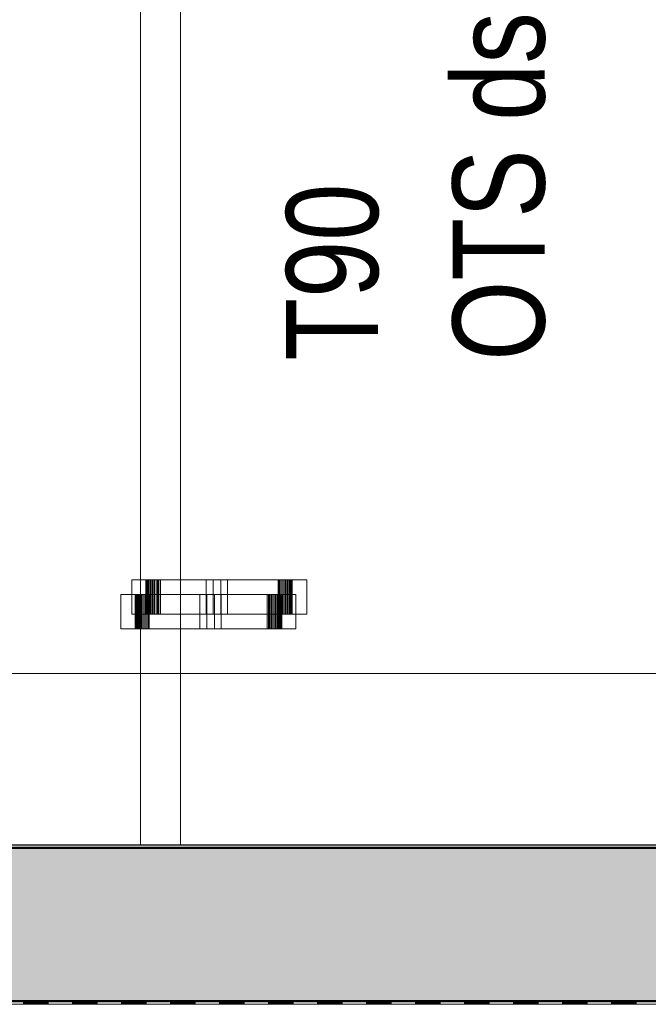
# Model space of a CAD drawing. Header units: metres. Extents: x 1314 to 1415, y -87 to -52.
# Tile 32 of 256: x 1325.71 to 1326.73, y -81.55 to -79.95. Entities that reach past the tile are written whole.
import ezdxf

# ---------------------------------------------------------------- set-up
doc = ezdxf.new("R2010")
doc.units = ezdxf.units.M
doc.header["$PDMODE"] = 65
doc.linetypes.add('AUSGEZOGEN', pattern=[0])
for name, color, linetype, lineweight in [('XR$2$Ansicht', 1, 'AUSGEZOGEN', 50), ('XR$2$Design', 4, 'AUSGEZOGEN', 13), ('XR$2$Möblierung', 4, 'AUSGEZOGEN', 13), ('XR$2$Wand', 1, 'AUSGEZOGEN', 50), ('XR$3$Maßlinie 1_50', 7, 'AUSGEZOGEN', 25), ('XR$3$Text 1_50', 3, 'AUSGEZOGEN', 18), ('XR$4$Muster', 4, 'AUSGEZOGEN', 13)]:
    doc.layers.add(name, color=color, linetype=linetype, lineweight=lineweight)
doc.styles.add('ARIAL', font='arial.ttf')
doc.dimstyles.new('DIMSTYLE_12', dxfattribs={"dimtxt": 0.175, "dimasz": 0.15, "dimexe": 0, "dimexo": 0, "dimgap": 0.0875, "dimtad": 2, "dimrnd": 0.005, "dimzin": 4, "dimdsep": 46, "dimtxsty": 'ARIAL', "dimblk1": 'ALL_ML_KREIS', "dimblk2": 'ALL_ML_KREIS', "dimsah": 1, "dimcen": 0, "dimclrd": 3, "dimclre": 3, "dimclrt": 3, "dimadec": 0, "dimazin": 0, "dimtfac": 1, "dimtdec": 0, "dimtix": 1, "dimtmove": 2, "dimatfit": 3, "dimfxl": 0, "dimtzin": 0, "dimlwd": 0, "dimlwe": 25, "dimarcsym": 0})
doc.dimstyles.new('DIMSTYLE_9', dxfattribs={"dimtxt": 0.125, "dimasz": 0.15, "dimexe": 0, "dimexo": 0, "dimgap": 0.0625, "dimtad": 2, "dimrnd": 0.005, "dimzin": 4, "dimdsep": 46, "dimtxsty": 'ARIAL', "dimblk1": 'ALL_ML_KREIS', "dimblk2": 'ALL_ML_KREIS', "dimsah": 1, "dimcen": 0, "dimclrd": 3, "dimclre": 3, "dimclrt": 3, "dimadec": 0, "dimazin": 0, "dimtfac": 1, "dimtdec": 0, "dimtix": 1, "dimtmove": 2, "dimatfit": 3, "dimfxl": 0, "dimtzin": 0, "dimlwd": 0, "dimlwe": 25, "dimarcsym": 0})

# ---------------------------------------------------------------- blocks, each defined once
blk = doc.blocks.new('COMPLEXOBJECT_2')
at = {"layer": 'XR$2$Möblierung', "color": 52, "linetype": 'AUSGEZOGEN', "lineweight": 13, "transparency": 33554687}
for p, q in [((1325.8925, -80.8592), (1325.8925, -80.9151)), ((1326.1775, -80.8592), (1325.8925, -80.8592)), ((1325.8925, -80.8592), (1325.9155, -80.8592)), ((1325.9155, -80.8592), (1325.9155, -80.9151)), ((1325.9168, -80.8592), (1325.9155, -80.8592)), ((1325.9183, -80.8592), (1325.9168, -80.8592)), ((1325.9168, -80.9151), (1325.9168, -80.8592)), ((1325.9199, -80.8592), (1325.9183, -80.8592)), ((1325.9183, -80.9151), (1325.9183, -80.8592)), ((1325.9217, -80.8592), (1325.9199, -80.8592)), ((1325.9199, -80.9151), (1325.9199, -80.8592)), ((1325.9236, -80.8592), (1325.9217, -80.8592)), ((1325.9217, -80.9151), (1325.9217, -80.8592)), ((1325.9255, -80.8592), (1325.9236, -80.8592)), ((1325.9236, -80.9151), (1325.9236, -80.8592)), ((1325.9276, -80.8592), (1325.9255, -80.8592)), ((1325.9255, -80.9151), (1325.9255, -80.8592)), ((1325.9298, -80.8592), (1325.9276, -80.8592)), ((1325.9276, -80.9151), (1325.9276, -80.8592)), ((1325.9321, -80.8592), (1325.9298, -80.8592)), ((1325.9298, -80.9151), (1325.9298, -80.8592)), ((1325.9344, -80.8592), (1325.9321, -80.8592)), ((1325.9321, -80.9151), (1325.9321, -80.8592)), ((1325.9368, -80.8592), (1325.9344, -80.8592)), ((1325.9344, -80.9151), (1325.9344, -80.8592)), ((1326.0249, -80.8592), (1325.9354, -80.8592)), ((1325.9354, -80.8592), (1326.0137, -80.8592)), ((1325.9354, -80.8592), (1325.9354, -80.9151)), ((1325.9392, -80.8592), (1325.9368, -80.8592)), ((1325.9368, -80.9151), (1325.9368, -80.8592)), ((1326.1311, -80.8592), (1325.9392, -80.8592)), ((1325.9392, -80.9151), (1325.9392, -80.8592)), ((1326.0137, -80.8592), (1326.0249, -80.8592)), ((1326.0137, -80.8592), (1326.0137, -80.9151)), ((1326.0249, -80.9151), (1326.0249, -80.8592)), ((1326.1326, -80.8592), (1326.0376, -80.8592)), ((1326.0376, -80.8592), (1326.0487, -80.8592)), ((1326.0376, -80.8592), (1326.0376, -80.9151)), ((1326.0487, -80.8592), (1326.1326, -80.8592)), ((1326.0487, -80.9151), (1326.0487, -80.8592)), ((1326.1336, -80.8592), (1326.1311, -80.8592)), ((1326.1311, -80.8592), (1326.1311, -80.9151)), ((1326.1326, -80.9151), (1326.1326, -80.8592)), ((1326.136, -80.8592), (1326.1336, -80.8592)), ((1326.1336, -80.9151), (1326.1336, -80.8592)), ((1326.1385, -80.8592), (1326.136, -80.8592)), ((1326.136, -80.9151), (1326.136, -80.8592)), ((1326.1408, -80.8592), (1326.1385, -80.8592)), ((1326.1385, -80.9151), (1326.1385, -80.8592)), ((1326.143, -80.8592), (1326.1408, -80.8592)), ((1326.1408, -80.9151), (1326.1408, -80.8592)), ((1326.1451, -80.8592), (1326.143, -80.8592)), ((1326.143, -80.9151), (1326.143, -80.8592)), ((1326.147, -80.8592), (1326.1451, -80.8592)), ((1326.1451, -80.9151), (1326.1451, -80.8592)), ((1326.1488, -80.8592), (1326.147, -80.8592)), ((1326.147, -80.9151), (1326.147, -80.8592)), ((1326.1504, -80.8592), (1326.1488, -80.8592)), ((1326.1488, -80.9151), (1326.1488, -80.8592)), ((1326.1518, -80.8592), (1326.1504, -80.8592)), ((1326.1504, -80.9151), (1326.1504, -80.8592)), ((1326.153, -80.8592), (1326.1518, -80.8592)), ((1326.1518, -80.9151), (1326.1518, -80.8592)), ((1326.1539, -80.8592), (1326.153, -80.8592)), ((1326.153, -80.9151), (1326.153, -80.8592)), ((1326.1539, -80.9151), (1326.1539, -80.8592)), ((1326.1539, -80.8592), (1326.1775, -80.8592)), ((1326.1775, -80.9151), (1326.1775, -80.8592)), ((1325.8746, -80.9387), (1325.8746, -80.8828)), ((1325.8746, -80.8828), (1326.1596, -80.8828)), ((1325.8746, -80.8828), (1325.8982, -80.8828)), ((1325.8982, -80.8828), (1325.8992, -80.8828)), ((1325.8982, -80.9387), (1325.8982, -80.8828)), ((1325.8992, -80.8828), (1325.9003, -80.8828)), ((1325.8992, -80.9387), (1325.8992, -80.8828)), ((1325.9003, -80.8828), (1325.9017, -80.8828)), ((1325.9003, -80.9387), (1325.9003, -80.8828)), ((1325.9017, -80.8828), (1325.9033, -80.8828)), ((1325.9017, -80.9387), (1325.9017, -80.8828)), ((1325.9033, -80.8828), (1325.9051, -80.8828)), ((1325.9033, -80.9387), (1325.9033, -80.8828)), ((1325.9051, -80.8828), (1325.907, -80.8828)), ((1325.9051, -80.9387), (1325.9051, -80.8828)), ((1325.907, -80.8828), (1325.9091, -80.8828)), ((1325.907, -80.9387), (1325.907, -80.8828)), ((1325.9091, -80.8828), (1325.9113, -80.8828)), ((1325.9091, -80.9387), (1325.9091, -80.8828)), ((1325.9113, -80.8828), (1325.9137, -80.8828)), ((1325.9113, -80.9387), (1325.9113, -80.8828)), ((1325.9137, -80.8828), (1325.9161, -80.8828)), ((1325.9137, -80.9387), (1325.9137, -80.8828)), ((1325.9161, -80.8828), (1325.9185, -80.8828)), ((1325.9161, -80.9387), (1325.9161, -80.8828)), ((1325.9185, -80.8828), (1325.921, -80.8828)), ((1325.9185, -80.9387), (1325.9185, -80.8828)), ((1325.9196, -80.8828), (1326.0146, -80.8828)), ((1326.0034, -80.8828), (1325.9196, -80.8828)), ((1325.9196, -80.9387), (1325.9196, -80.8828)), ((1325.921, -80.8828), (1326.1129, -80.8828)), ((1325.921, -80.8828), (1325.921, -80.9387)), ((1326.0146, -80.8828), (1326.0034, -80.8828)), ((1326.0034, -80.9387), (1326.0034, -80.8828)), ((1326.0146, -80.8828), (1326.0146, -80.9387)), ((1326.0273, -80.8828), (1326.1167, -80.8828)), ((1326.0384, -80.8828), (1326.0273, -80.8828)), ((1326.0273, -80.9387), (1326.0273, -80.8828)), ((1326.1167, -80.8828), (1326.0384, -80.8828)), ((1326.0384, -80.9387), (1326.0384, -80.8828)), ((1326.1129, -80.8828), (1326.1153, -80.8828)), ((1326.1129, -80.9387), (1326.1129, -80.8828)), ((1326.1153, -80.8828), (1326.1177, -80.8828)), ((1326.1153, -80.9387), (1326.1153, -80.8828)), ((1326.1167, -80.8828), (1326.1167, -80.9387)), ((1326.1177, -80.8828), (1326.12, -80.8828)), ((1326.1177, -80.9387), (1326.1177, -80.8828)), ((1326.12, -80.8828), (1326.1223, -80.8828)), ((1326.12, -80.9387), (1326.12, -80.8828)), ((1326.1223, -80.8828), (1326.1245, -80.8828)), ((1326.1223, -80.9387), (1326.1223, -80.8828)), ((1326.1245, -80.8828), (1326.1266, -80.8828)), ((1326.1245, -80.9387), (1326.1245, -80.8828)), ((1326.1266, -80.8828), (1326.1286, -80.8828)), ((1326.1266, -80.9387), (1326.1266, -80.8828)), ((1326.1286, -80.8828), (1326.1304, -80.8828)), ((1326.1286, -80.9387), (1326.1286, -80.8828)), ((1326.1304, -80.8828), (1326.1322, -80.8828)), ((1326.1304, -80.9387), (1326.1304, -80.8828)), ((1326.1322, -80.8828), (1326.1338, -80.8828)), ((1326.1322, -80.9387), (1326.1322, -80.8828)), ((1326.1338, -80.8828), (1326.1353, -80.8828)), ((1326.1338, -80.9387), (1326.1338, -80.8828)), ((1326.1353, -80.8828), (1326.1367, -80.8828)), ((1326.1353, -80.9387), (1326.1353, -80.8828)), ((1326.1367, -80.8828), (1326.1367, -80.9387)), ((1326.1596, -80.8828), (1326.1367, -80.8828)), ((1326.1596, -80.8828), (1326.1596, -80.9387)), ((1325.8925, -80.9151), (1326.1775, -80.9151)), ((1325.8925, -80.9151), (1325.9155, -80.9151)), ((1325.9155, -80.9151), (1325.9168, -80.9151)), ((1325.9168, -80.9151), (1325.9183, -80.9151)), ((1325.9183, -80.9151), (1325.9199, -80.9151)), ((1325.9199, -80.9151), (1325.9217, -80.9151)), ((1325.9217, -80.9151), (1325.9236, -80.9151)), ((1325.9236, -80.9151), (1325.9255, -80.9151)), ((1325.9255, -80.9151), (1325.9276, -80.9151)), ((1325.9276, -80.9151), (1325.9298, -80.9151)), ((1325.9298, -80.9151), (1325.9321, -80.9151)), ((1325.9321, -80.9151), (1325.9344, -80.9151)), ((1325.9344, -80.9151), (1325.9368, -80.9151)), ((1325.9354, -80.9151), (1326.0249, -80.9151)), ((1326.0137, -80.9151), (1325.9354, -80.9151)), ((1325.9368, -80.9151), (1325.9392, -80.9151)), ((1325.9392, -80.9151), (1326.1311, -80.9151)), ((1326.0249, -80.9151), (1326.0137, -80.9151)), ((1326.0376, -80.9151), (1326.1326, -80.9151)), ((1326.0487, -80.9151), (1326.0376, -80.9151)), ((1326.1326, -80.9151), (1326.0487, -80.9151)), ((1326.1311, -80.9151), (1326.1336, -80.9151)), ((1326.1336, -80.9151), (1326.136, -80.9151)), ((1326.136, -80.9151), (1326.1385, -80.9151)), ((1326.1385, -80.9151), (1326.1408, -80.9151)), ((1326.1408, -80.9151), (1326.143, -80.9151)), ((1326.143, -80.9151), (1326.1451, -80.9151)), ((1326.1451, -80.9151), (1326.147, -80.9151)), ((1326.147, -80.9151), (1326.1488, -80.9151)), ((1326.1488, -80.9151), (1326.1504, -80.9151)), ((1326.1504, -80.9151), (1326.1518, -80.9151)), ((1326.1518, -80.9151), (1326.153, -80.9151)), ((1326.153, -80.9151), (1326.1539, -80.9151)), ((1326.1775, -80.9151), (1326.1539, -80.9151)), ((1326.1596, -80.9387), (1325.8746, -80.9387)), ((1325.8746, -80.9387), (1325.8982, -80.9387)), ((1325.8982, -80.9387), (1325.8992, -80.9387)), ((1325.8992, -80.9387), (1325.9003, -80.9387)), ((1325.9003, -80.9387), (1325.9017, -80.9387)), ((1325.9017, -80.9387), (1325.9033, -80.9387)), ((1325.9033, -80.9387), (1325.9051, -80.9387)), ((1325.9051, -80.9387), (1325.907, -80.9387)), ((1325.907, -80.9387), (1325.9091, -80.9387)), ((1325.9091, -80.9387), (1325.9113, -80.9387)), ((1325.9113, -80.9387), (1325.9137, -80.9387)), ((1325.9137, -80.9387), (1325.9161, -80.9387)), ((1325.9161, -80.9387), (1325.9185, -80.9387)), ((1325.9185, -80.9387), (1325.921, -80.9387)), ((1325.9196, -80.9387), (1326.0146, -80.9387)), ((1326.0034, -80.9387), (1325.9196, -80.9387)), ((1325.921, -80.9387), (1326.1129, -80.9387)), ((1326.0146, -80.9387), (1326.0034, -80.9387)), ((1326.0384, -80.9387), (1326.0273, -80.9387)), ((1326.0273, -80.9387), (1326.1167, -80.9387)), ((1326.1167, -80.9387), (1326.0384, -80.9387)), ((1326.1129, -80.9387), (1326.1153, -80.9387)), ((1326.1153, -80.9387), (1326.1177, -80.9387)), ((1326.1177, -80.9387), (1326.12, -80.9387)), ((1326.12, -80.9387), (1326.1223, -80.9387)), ((1326.1223, -80.9387), (1326.1245, -80.9387)), ((1326.1245, -80.9387), (1326.1266, -80.9387)), ((1326.1266, -80.9387), (1326.1286, -80.9387)), ((1326.1286, -80.9387), (1326.1304, -80.9387)), ((1326.1304, -80.9387), (1326.1322, -80.9387)), ((1326.1322, -80.9387), (1326.1338, -80.9387)), ((1326.1338, -80.9387), (1326.1353, -80.9387)), ((1326.1353, -80.9387), (1326.1367, -80.9387)), ((1326.1367, -80.9387), (1326.1596, -80.9387)), ((1326.713, -81.0117), (1325.3384, -81.0117)), ((1326.7604, -81.0117), (1326.713, -81.0117))]:
    blk.add_line(p, q, dxfattribs=at)
blk = doc.blocks.new('MUSTERELEMENT_45')
at = {"layer": 'XR$2$Design', "color": 4, "linetype": 'AUSGEZOGEN', "lineweight": 13, "transparency": 33554687}
for p, q in [((1325.6364, -81.5458), (1325.7162, -81.5458)), ((1325.6364, -81.5508), (1325.7162, -81.5508)), ((1325.7162, -81.5458), (1325.796, -81.5458)), ((1325.7162, -81.5458), (1325.7162, -81.5508)), ((1325.7162, -81.5458), (1325.7162, -81.5508)), ((1325.7162, -81.5468), (1325.7561, -81.5468)), ((1325.7162, -81.5478), (1325.7561, -81.5478)), ((1325.7162, -81.5488), (1325.7561, -81.5488)), ((1325.7162, -81.5498), (1325.7561, -81.5498)), ((1325.7162, -81.5508), (1325.796, -81.5508)), ((1325.7561, -81.5458), (1325.7561, -81.5508)), ((1325.796, -81.5458), (1325.8758, -81.5458)), ((1325.796, -81.5458), (1325.796, -81.5508)), ((1325.796, -81.5458), (1325.796, -81.5508)), ((1325.796, -81.5468), (1325.8359, -81.5468)), ((1325.796, -81.5478), (1325.8359, -81.5478)), ((1325.796, -81.5488), (1325.8359, -81.5488)), ((1325.796, -81.5498), (1325.8359, -81.5498)), ((1325.796, -81.5508), (1325.8758, -81.5508)), ((1325.8359, -81.5458), (1325.8359, -81.5508)), ((1325.8758, -81.5458), (1325.9557, -81.5458)), ((1325.8758, -81.5458), (1325.8758, -81.5508)), ((1325.8758, -81.5458), (1325.8758, -81.5508)), ((1325.8758, -81.5468), (1325.9157, -81.5468)), ((1325.8758, -81.5478), (1325.9157, -81.5478)), ((1325.8758, -81.5488), (1325.9157, -81.5488)), ((1325.8758, -81.5498), (1325.9157, -81.5498)), ((1325.8758, -81.5508), (1325.9557, -81.5508)), ((1325.9157, -81.5458), (1325.9157, -81.5508)), ((1325.9557, -81.5458), (1326.0355, -81.5458)), ((1325.9557, -81.5458), (1325.9557, -81.5508)), ((1325.9557, -81.5458), (1325.9557, -81.5508)), ((1325.9557, -81.5468), (1325.9956, -81.5468)), ((1325.9557, -81.5478), (1325.9956, -81.5478)), ((1325.9557, -81.5488), (1325.9956, -81.5488)), ((1325.9557, -81.5498), (1325.9956, -81.5498)), ((1325.9557, -81.5508), (1326.0355, -81.5508)), ((1325.9956, -81.5458), (1325.9956, -81.5508)), ((1326.0355, -81.5458), (1326.1153, -81.5458)), ((1326.0355, -81.5458), (1326.0355, -81.5508)), ((1326.0355, -81.5458), (1326.0355, -81.5508)), ((1326.0355, -81.5468), (1326.0754, -81.5468)), ((1326.0355, -81.5478), (1326.0754, -81.5478)), ((1326.0355, -81.5488), (1326.0754, -81.5488)), ((1326.0355, -81.5498), (1326.0754, -81.5498)), ((1326.0355, -81.5508), (1326.1153, -81.5508)), ((1326.0754, -81.5458), (1326.0754, -81.5508)), ((1326.1153, -81.5458), (1326.1951, -81.5458)), ((1326.1153, -81.5458), (1326.1153, -81.5508)), ((1326.1153, -81.5458), (1326.1153, -81.5508)), ((1326.1153, -81.5468), (1326.1552, -81.5468)), ((1326.1153, -81.5478), (1326.1552, -81.5478)), ((1326.1153, -81.5488), (1326.1552, -81.5488)), ((1326.1153, -81.5498), (1326.1552, -81.5498)), ((1326.1153, -81.5508), (1326.1951, -81.5508)), ((1326.1552, -81.5458), (1326.1552, -81.5508)), ((1326.1951, -81.5458), (1326.275, -81.5458)), ((1326.1951, -81.5458), (1326.1951, -81.5508)), ((1326.1951, -81.5458), (1326.1951, -81.5508)), ((1326.1951, -81.5468), (1326.235, -81.5468)), ((1326.1951, -81.5478), (1326.235, -81.5478)), ((1326.1951, -81.5488), (1326.235, -81.5488)), ((1326.1951, -81.5498), (1326.235, -81.5498)), ((1326.1951, -81.5508), (1326.275, -81.5508)), ((1326.235, -81.5458), (1326.235, -81.5508)), ((1326.275, -81.5458), (1326.3548, -81.5458)), ((1326.275, -81.5458), (1326.275, -81.5508)), ((1326.275, -81.5458), (1326.275, -81.5508)), ((1326.275, -81.5468), (1326.3149, -81.5468)), ((1326.275, -81.5478), (1326.3149, -81.5478)), ((1326.275, -81.5488), (1326.3149, -81.5488)), ((1326.275, -81.5498), (1326.3149, -81.5498)), ((1326.275, -81.5508), (1326.3548, -81.5508)), ((1326.3149, -81.5458), (1326.3149, -81.5508)), ((1326.3548, -81.5458), (1326.4346, -81.5458)), ((1326.3548, -81.5458), (1326.3548, -81.5508)), ((1326.3548, -81.5458), (1326.3548, -81.5508)), ((1326.3548, -81.5468), (1326.3947, -81.5468)), ((1326.3548, -81.5478), (1326.3947, -81.5478)), ((1326.3548, -81.5488), (1326.3947, -81.5488)), ((1326.3548, -81.5498), (1326.3947, -81.5498)), ((1326.3548, -81.5508), (1326.4346, -81.5508)), ((1326.3947, -81.5458), (1326.3947, -81.5508)), ((1326.4346, -81.5458), (1326.5144, -81.5458)), ((1326.4346, -81.5458), (1326.4346, -81.5508)), ((1326.4346, -81.5458), (1326.4346, -81.5508)), ((1326.4346, -81.5468), (1326.4745, -81.5468)), ((1326.4346, -81.5478), (1326.4745, -81.5478)), ((1326.4346, -81.5488), (1326.4745, -81.5488)), ((1326.4346, -81.5498), (1326.4745, -81.5498)), ((1326.4346, -81.5508), (1326.5144, -81.5508)), ((1326.4745, -81.5458), (1326.4745, -81.5508)), ((1326.5144, -81.5458), (1326.5943, -81.5458)), ((1326.5144, -81.5458), (1326.5144, -81.5508)), ((1326.5144, -81.5458), (1326.5144, -81.5508)), ((1326.5144, -81.5468), (1326.5543, -81.5468)), ((1326.5144, -81.5478), (1326.5543, -81.5478)), ((1326.5144, -81.5488), (1326.5543, -81.5488)), ((1326.5144, -81.5498), (1326.5543, -81.5498)), ((1326.5144, -81.5508), (1326.5943, -81.5508)), ((1326.5543, -81.5458), (1326.5543, -81.5508)), ((1326.5943, -81.5458), (1326.6741, -81.5458)), ((1326.5943, -81.5458), (1326.5943, -81.5508)), ((1326.5943, -81.5458), (1326.5943, -81.5508)), ((1326.5943, -81.5468), (1326.6342, -81.5468)), ((1326.5943, -81.5478), (1326.6342, -81.5478)), ((1326.5943, -81.5488), (1326.6342, -81.5488)), ((1326.5943, -81.5498), (1326.6342, -81.5498)), ((1326.5943, -81.5508), (1326.6741, -81.5508)), ((1326.6342, -81.5458), (1326.6342, -81.5508)), ((1326.6741, -81.5458), (1326.7539, -81.5458)), ((1326.6741, -81.5458), (1326.6741, -81.5508)), ((1326.6741, -81.5458), (1326.6741, -81.5508)), ((1326.6741, -81.5468), (1326.714, -81.5468)), ((1326.6741, -81.5478), (1326.714, -81.5478)), ((1326.6741, -81.5488), (1326.714, -81.5488)), ((1326.6741, -81.5498), (1326.714, -81.5498)), ((1326.6741, -81.5508), (1326.7539, -81.5508)), ((1326.714, -81.5458), (1326.714, -81.5508))]:
    blk.add_line(p, q, dxfattribs=at)
blk = doc.blocks.new('ALL_ML_KREIS')
at = {"color": 0, "linetype": 'ByBlock', "lineweight": -2}
for p, q in [((0, -0.5), (0, 0.5)), ((-1, 0), (0.5, 0))]:
    blk.add_line(p, q, dxfattribs=at)
blk.add_circle((0, 0), 0.15, dxfattribs=at)
blk = doc.blocks.new('*D91')
at = {"layer": 'DEFPOINTS', "color": 3, "linetype": 'AUSGEZOGEN', "lineweight": 25, "transparency": 33554687}
for p in [(1326.0412, -75.7811), (1324.6949, -81.2911), (1326.2292, -81.2911)]:
    blk.add_point(p, dxfattribs=at)
at = {"layer": 'XR$3$Maßlinie 1_50', "color": 3, "linetype": 'AUSGEZOGEN', "lineweight": -2, "transparency": 33554687}
for p, q in [((1324.9949, -75.7811), (1324.6949, -75.7811)), ((1324.6949, -81.2911), (1324.6949, -75.7811)), ((1324.9949, -81.2911), (1324.6949, -81.2911))]:
    blk.add_line(p, q, dxfattribs=at)
at = {"layer": 'XR$3$Maßlinie 1_50', "color": 3, "linetype": 'AUSGEZOGEN', "lineweight": 25, "transparency": 33554687, "xscale": 0.15, "yscale": 0.15, "zscale": 0.15}
for p, rotation in [((1324.6949, -75.7811), 90), ((1324.6949, -81.2911), 270)]:
    blk.add_blockref('ALL_ML_KREIS', p, dxfattribs=dict(at, rotation=rotation))
at = {"layer": 'XR$3$Maßlinie 1_50', "color": 3, "linetype": 'AUSGEZOGEN', "lineweight": 25, "transparency": 33554687, "insert": (1324.5803, -78.5151), "char_height": 0.125, "width": 0.5, "attachment_point": 5, "rotation": 90, "style": 'ARIAL'}
blk.add_mtext('\\A1;{\\A1;{5.51\\H0.082500;\\S^ ;}}', dxfattribs=at)
blk = doc.blocks.new('*D100')
at = {"layer": 'DEFPOINTS', "color": 3, "linetype": 'AUSGEZOGEN', "lineweight": 25, "transparency": 33554687}
for p in [(1318.1917, -74.2409), (1332.4917, -75.3797), (1318.1917, -83.7271)]:
    blk.add_point(p, dxfattribs=at)
at = {"layer": 'XR$3$Maßlinie 1_50', "color": 3, "linetype": 'AUSGEZOGEN', "lineweight": -2, "transparency": 33554687}
for p, q in [((1318.1917, -83.4271), (1318.1917, -83.7271)), ((1332.4917, -83.4271), (1332.4917, -83.7271)), ((1318.1917, -83.7271), (1332.4917, -83.7271))]:
    blk.add_line(p, q, dxfattribs=at)
at = {"layer": 'XR$3$Maßlinie 1_50', "color": 3, "linetype": 'AUSGEZOGEN', "lineweight": 25, "transparency": 33554687, "xscale": 0.15, "yscale": 0.15, "zscale": 0.15, "rotation": 180}
blk.add_blockref('ALL_ML_KREIS', (1318.1917, -83.7271), dxfattribs=at)
at = {"layer": 'XR$3$Maßlinie 1_50', "color": 3, "linetype": 'AUSGEZOGEN', "lineweight": 25, "transparency": 33554687, "xscale": 0.15, "yscale": 0.15, "zscale": 0.15}
blk.add_blockref('ALL_ML_KREIS', (1332.4917, -83.7271), dxfattribs=at)
at = {"layer": 'XR$3$Maßlinie 1_50', "color": 3, "linetype": 'AUSGEZOGEN', "lineweight": 25, "transparency": 33554687, "insert": (1325.3461, -83.6124), "char_height": 0.125, "width": 0.625, "attachment_point": 5, "style": 'ARIAL'}
blk.add_mtext('\\A1;{\\A1;{14.30\\H0.082500;\\S^ ;}}', dxfattribs=at)
blk = doc.blocks.new('*D103')
at = {"layer": 'DEFPOINTS', "color": 3, "linetype": 'AUSGEZOGEN', "lineweight": 25, "transparency": 33554687}
for p in [(1332.4917, -77.3423), (1318.1917, -77.5418), (1318.1917, -84.3412)]:
    blk.add_point(p, dxfattribs=at)
at = {"layer": 'XR$3$Maßlinie 1_50', "color": 3, "linetype": 'AUSGEZOGEN', "lineweight": -2, "transparency": 33554687}
for p, q in [((1318.1917, -84.0412), (1318.1917, -84.3412)), ((1332.4917, -84.0412), (1332.4917, -84.3412)), ((1318.1917, -84.3412), (1332.4917, -84.3412))]:
    blk.add_line(p, q, dxfattribs=at)
at = {"layer": 'XR$3$Maßlinie 1_50', "color": 3, "linetype": 'AUSGEZOGEN', "lineweight": 25, "transparency": 33554687, "xscale": 0.15, "yscale": 0.15, "zscale": 0.15, "rotation": 180}
blk.add_blockref('ALL_ML_KREIS', (1318.1917, -84.3412), dxfattribs=at)
at = {"layer": 'XR$3$Maßlinie 1_50', "color": 3, "linetype": 'AUSGEZOGEN', "lineweight": 25, "transparency": 33554687, "xscale": 0.15, "yscale": 0.15, "zscale": 0.15}
blk.add_blockref('ALL_ML_KREIS', (1332.4917, -84.3412), dxfattribs=at)
at = {"layer": 'XR$3$Maßlinie 1_50', "color": 3, "linetype": 'AUSGEZOGEN', "lineweight": 25, "transparency": 33554687, "insert": (1325.3481, -84.2007), "char_height": 0.175, "width": 0.875, "attachment_point": 5, "style": 'ARIAL'}
blk.add_mtext('\\A1;{\\fArial|i0|b1;\\A1;{14.30\\H0.115500;\\S^ ;}}', dxfattribs=at)
blk = doc.blocks.new('*D119')
at = {"layer": 'DEFPOINTS', "color": 3, "linetype": 'AUSGEZOGEN', "lineweight": 25, "transparency": 33554687}
for p in [(1318.5917, -77.0472), (1332.0917, -78.1019), (1318.5917, -83.1268)]:
    blk.add_point(p, dxfattribs=at)
at = {"layer": 'XR$3$Maßlinie 1_50', "color": 3, "linetype": 'AUSGEZOGEN', "lineweight": -2, "transparency": 33554687}
for p, q in [((1318.5917, -82.8268), (1318.5917, -83.1268)), ((1332.0917, -82.8218), (1332.0917, -83.1268)), ((1318.5917, -83.1268), (1332.0917, -83.1268))]:
    blk.add_line(p, q, dxfattribs=at)
at = {"layer": 'XR$3$Maßlinie 1_50', "color": 3, "linetype": 'AUSGEZOGEN', "lineweight": 25, "transparency": 33554687, "xscale": 0.15, "yscale": 0.15, "zscale": 0.15, "rotation": 180}
blk.add_blockref('ALL_ML_KREIS', (1318.5917, -83.1268), dxfattribs=at)
at = {"layer": 'XR$3$Maßlinie 1_50', "color": 3, "linetype": 'AUSGEZOGEN', "lineweight": 25, "transparency": 33554687, "xscale": 0.15, "yscale": 0.15, "zscale": 0.15}
blk.add_blockref('ALL_ML_KREIS', (1332.0917, -83.1268), dxfattribs=at)
at = {"layer": 'XR$3$Maßlinie 1_50', "color": 3, "linetype": 'AUSGEZOGEN', "lineweight": 25, "transparency": 33554687, "insert": (1325.3461, -83.0121), "char_height": 0.125, "width": 0.625, "attachment_point": 5, "style": 'ARIAL'}
blk.add_mtext('\\A1;{\\A1;{13.50\\H0.082500;\\S^ ;}}', dxfattribs=at)

msp = doc.modelspace()

# ---------------------------------------------------------------- hatches: boundary and pattern name
at = {"layer": 'XR$4$Muster', "linetype": 'AUSGEZOGEN', "lineweight": 13, "transparency": 33554687}
h = msp.add_hatch(dxfattribs=at)
h.set_pattern_fill('MUSTER', color=3, scale=0.09, angle=45, style=0, pattern_type=2)
h.set_pattern_definition([(45, (-3e-17, 0.25456), (-1e-17, 0.1272792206), [0.09, -0.09]), (135, (-3e-17, 0.25456), (-0.1272792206, 1e-17), [0.09, -0.09])])
h.paths.add_polyline_path([(1332.3217, -81.2961), (1318.6117, -81.2961), (1318.6117, -81.5461), (1332.3217, -81.5461)], flags=0)

# ---------------------------------------------------------------- linework, layer by layer
at = {"layer": 'XR$2$Ansicht', "color": 4, "linetype": 'AUSGEZOGEN', "lineweight": 13, "transparency": 33554687}
msp.add_line((1325.9717, -81.2911), (1325.9717, -79.0661), dxfattribs=at)
at = {"layer": 'XR$2$Design', "color": 3, "linetype": 'AUSGEZOGEN', "lineweight": 25, "transparency": 33554687}
msp.add_line((1318.6117, -81.2911), (1332.3417, -81.2911), dxfattribs=at)
at = {"layer": 'XR$2$Wand', "color": 3, "linetype": 'AUSGEZOGEN', "lineweight": 13, "transparency": 33554687}
msp.add_line((1325.9067, -79.0011), (1325.9067, -81.2911), dxfattribs=at)
at = {"layer": 'XR$2$Wand', "color": 1, "linetype": 'AUSGEZOGEN', "lineweight": 50, "transparency": 33554687}
for p, q in [((1318.6117, -81.2961), (1332.3417, -81.2961)), ((1318.6117, -81.5461), (1332.3417, -81.5461))]:
    msp.add_line(p, q, dxfattribs=at)

# ---------------------------------------------------------------- block references
at = {"layer": 'XR$2$Design', "color": 4, "linetype": 'AUSGEZOGEN', "lineweight": 13, "transparency": 33554687}
msp.add_blockref('MUSTERELEMENT_45', (0, 0), dxfattribs=at)
at = {"layer": 'XR$2$Möblierung', "color": 52, "linetype": 'AUSGEZOGEN', "lineweight": 13, "transparency": 33554687}
msp.add_blockref('COMPLEXOBJECT_2', (0, 0), dxfattribs=at)

# ---------------------------------------------------------------- texts
at = {"layer": 'XR$3$Text 1_50', "color": 3, "linetype": 'AUSGEZOGEN', "lineweight": -3, "transparency": 33554687, "insert": (1326.1439, -80.5018), "char_height": 0.15, "width": 0.627917, "attachment_point": 1, "rotation": 90, "line_spacing_factor": 1.084337, "style": 'ARIAL'}
msp.add_mtext('\\A1;{\\fArial|i0|b0;\\H0.150000;\\W0.800000;\\C3;T90}\\P{\\fArial|i0|b0;\\H0.150000;\\W0.800000;\\C3;OTS ds}\\P', dxfattribs=at)

# ---------------------------------------------------------------- dimensions: what is measured, and where the dimension line sits
at = {"layer": 'XR$3$Maßlinie 1_50', "color": 3, "linetype": 'AUSGEZOGEN', "lineweight": 25, "transparency": 33554687}
for base, p1, p2, dimstyle, picture, middle in [((1332.4917, -83.7271), (1318.1917, -83.4271), (1332.4917, -83.4271), 'DIMSTYLE_9', '*D100', (1325.3461, -83.6124)), ((1332.0917, -83.1268), (1318.5917, -82.8268), (1332.0917, -82.8218), 'DIMSTYLE_9', '*D119', (1325.3461, -83.0121)), ((1332.4917, -84.3412), (1318.1917, -84.0412), (1332.4917, -84.0412), 'DIMSTYLE_12', '*D103', (1325.3481, -84.2007))]:
    dim = msp.add_linear_dim(base=base, p1=p1, p2=p2, dimstyle=dimstyle, override={"dimpost": '<>', "dimclrd": 3, "dimclre": 3, "dimclrt": 3, "dimlwd": 0, "dimlwe": 25}, dxfattribs=at)
    dim.commit()
    dim.dimension.update_dxf_attribs({"geometry": picture, "text_midpoint": middle, "dimtype": 160})
dim = msp.add_linear_dim(base=(1324.6949, -75.7811), p1=(1324.9949, -81.2911), p2=(1324.9949, -75.7811), angle=90, dimstyle='DIMSTYLE_9', override={"dimpost": '<>', "dimclrd": 3, "dimclre": 3, "dimclrt": 3, "dimlwd": 0, "dimlwe": 25}, dxfattribs=at)
dim.commit()
dim.dimension.update_dxf_attribs({"geometry": '*D91', "text_midpoint": (1324.5803, -78.5151), "dimtype": 160})

doc.saveas('drawing.dxf')
